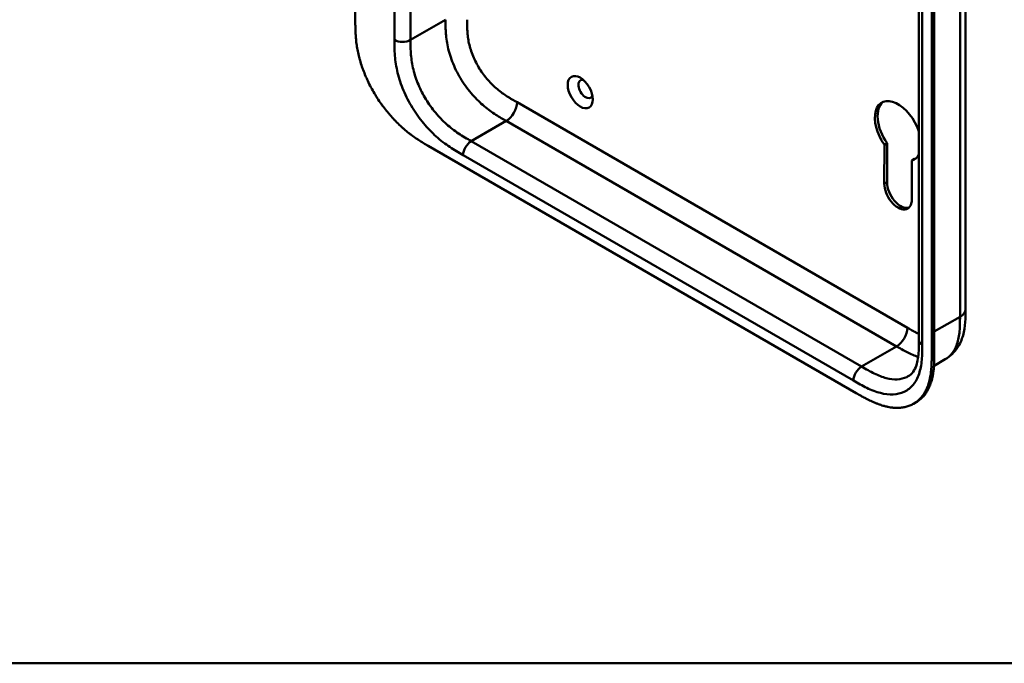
# Model space of a CAD drawing. Header units: millimetres. Extents: x 20 to 833, y 20 to 574.
# Tile 1 of 9: x 123 to 227, y 20 to 88. Entities that reach past the tile are written whole.
import ezdxf

# ---------------------------------------------------------------- set-up
doc = ezdxf.new("R2010")
doc.units = ezdxf.units.MM
doc.header["$LTSCALE"] = 2
for name, color, linetype, lineweight in [('Sichtbare Kanten(DIN)', 7, 'Continuous', 50), ('Sichtbare tangentiale Kanten(DIN)', 7, 'Continuous', 50), ('Skizziergeometrie(DIN)', 7, 'Continuous', 50)]:
    doc.layers.add(name, color=color, linetype=linetype, lineweight=lineweight)

# ---------------------------------------------------------------- blocks, each defined once
blk = doc.blocks.new('Ränder Standardrahmen')
at = {"layer": 'Skizziergeometrie(DIN)', "flags": 128}
blk.add_lwpolyline([(10, 10), (10, 287), (410, 287), (410, 10), (10, 10)], dxfattribs=at)

msp = doc.modelspace()

# ---------------------------------------------------------------- linework, layer by layer
at = {"layer": 'Sichtbare Kanten(DIN)'}
for p, q in [((158.641, 87.489), (158.641, 150.01)), ((217.828, 53.931), (217.828, 115.799)), ((219.17, 52.543), (219.17, 115.064)), ((219.444, 115.223), (219.444, 52.702)), ((214.192, 70.343), (214.197, 74.447)), ((214.197, 74.447), (214.48, 74.61)), ((214.48, 74.61), (214.475, 70.506)), ((166.289, 74.326), (211.239, 48.374)), ((217.065, 72.786), (217.347, 72.949)), ((217.065, 72.786), (217.077, 68.68)), ((222.725, 57.197), (222.725, 57.197)), ((217.828, 53.931), (217.828, 53.931)), ((219.41, 51.234), (220.591, 51.916)), ((217.261, 47.256), (217.535, 47.414))]:
    msp.add_line(p, q, dxfattribs=at)
msp.add_ellipse((182.259, 79.966), major_axis=(-0.93, 1.611), ratio=0.5773503, dxfattribs=at)
for centre, major_axis, start_param, end_param in [((182.824, 80.293), (-0.53, 0.918), 5.8272815, 9.8806818), ((215.634, 75.884), (-1.72, 2.979), 4.3733644, 8.0074616), ((215.917, 76.047), (-1.72, 2.979), 0.0823146, 1.7242763), ((215.634, 75.884), (1.72, -2.979), 6.1264475, 6.6222098), ((215.917, 76.047), (1.72, -2.979), 6.1264475, 6.2008707), ((215.634, 69.508), (1.02, -1.767), 3.9253982, 7.0719811), ((215.917, 69.671), (1.02, -1.767), 3.9253982, 6.1440888)]:
    msp.add_ellipse(centre, major_axis=major_axis, ratio=0.5773503, start_param=start_param, end_param=end_param, dxfattribs=at)
for points, knots in [([(222.725, 119.065), (222.725, 108.179), (222.725, 97.292), (222.725, 76.669), (222.725, 66.933), (222.725, 57.197)], [0, 0, 0, 0, 10, 10, 18.9431405, 18.9431405, 18.9431405, 18.9431405]), ([(158.641, 87.489), (158.641, 87.308), (158.641, 86.943), (158.651, 86.476), (158.673, 85.998), (158.702, 85.606), (158.757, 85.104), (158.818, 84.692), (158.916, 84.167), (159.014, 83.739), (159.161, 83.195), (159.299, 82.754), (159.497, 82.199), (159.675, 81.753), (159.921, 81.196), (160.137, 80.752), (160.429, 80.204), (160.68, 79.771), (161.012, 79.24), (161.292, 78.827), (161.657, 78.325), (161.961, 77.938), (162.353, 77.474), (162.675, 77.119), (163.085, 76.699), (163.419, 76.382), (163.84, 76.01), (164.18, 75.732), (164.605, 75.407), (164.945, 75.165), (165.369, 74.883), (165.79, 74.619), (166.123, 74.422), (166.289, 74.326)], [0.02325842, 0.02325842, 0.02325842, 0.02325842, 0.06395557, 0.10465272, 0.12500129, 0.16569844, 0.18604701, 0.22674416, 0.24709273, 0.28778988, 0.30813845, 0.3488356, 0.36918417, 0.40988132, 0.43022989, 0.47092704, 0.49127561, 0.53197276, 0.55232133, 0.59301848, 0.61336705, 0.6540642, 0.67441277, 0.71510992, 0.73545849, 0.77615564, 0.79650421, 0.83720136, 0.85754993, 0.89824708, 0.91859565, 0.9592928, 0.99998994, 0.99998994, 0.99998994, 0.99998994]), ([(222.725, 57.197), (222.725, 56.294), (222.711, 55.317), (222.327, 53.969), (222.137, 53.531), (221.554, 52.645), (221.107, 52.214), (220.591, 51.916)], [0, 0, 0, 0, 0.8314943, 0.8314943, 1.2497137, 1.2497137, 1.7828669, 1.7828669, 1.7828669, 1.7828669]), ([(216.712, 50.137), (216.901, 50.246), (217.072, 50.398), (217.353, 50.796), (217.469, 51.027), (217.697, 51.712), (217.778, 52.235), (217.827, 53.163), (217.828, 53.544), (217.828, 53.931)], [0, 0, 0, 0, 0.4542191, 0.4542191, 0.8342826, 0.8342826, 1.3971655, 1.3971655, 1.7532148, 1.7532148, 1.7532148, 1.7532148]), ([(211.239, 48.374), (211.408, 48.276), (211.705, 48.105), (212.048, 47.915), (212.306, 47.778), (212.479, 47.689), (212.694, 47.582), (212.867, 47.5), (213.083, 47.403), (213.256, 47.329), (213.514, 47.226), (213.772, 47.133), (214.113, 47.026), (214.367, 46.961), (214.618, 46.908), (214.784, 46.878), (215.03, 46.844), (215.273, 46.822), (215.63, 46.814), (215.938, 46.833), (216.31, 46.891), (216.596, 46.963), (216.938, 47.087), (217.197, 47.213), (217.503, 47.404), (217.731, 47.582), (217.996, 47.838), (218.189, 48.067), (218.385, 48.354), (218.504, 48.559), (218.612, 48.776), (218.679, 48.926), (218.756, 49.12), (218.813, 49.28), (218.877, 49.487), (218.923, 49.657), (218.984, 49.917), (219.036, 50.186), (219.089, 50.555), (219.118, 50.839), (219.139, 51.127), (219.15, 51.32), (219.16, 51.564), (219.164, 51.76), (219.168, 52.005), (219.17, 52.25), (219.17, 52.446), (219.17, 52.543)], [0.00000945, 0.00000945, 0.00000945, 0.00000945, 0.04167564, 0.07292528, 0.08334182, 0.10417491, 0.11459146, 0.13542455, 0.1458411, 0.16667419, 0.17709074, 0.20834038, 0.22917347, 0.26042311, 0.27083965, 0.29167275, 0.30208929, 0.33333893, 0.35417202, 0.39583821, 0.4166713, 0.45833749, 0.47917058, 0.52083676, 0.54166985, 0.58333604, 0.60416913, 0.64583532, 0.66666841, 0.69791805, 0.70833459, 0.72916769, 0.73958423, 0.76041733, 0.77083387, 0.79166696, 0.80208351, 0.83333315, 0.85416624, 0.88541588, 0.89583243, 0.91666552, 0.92708206, 0.94791516, 0.9583317, 0.9791648, 0.99999789, 0.99999789, 0.99999789, 0.99999789]), ([(219.444, 52.702), (219.444, 52.604), (219.444, 52.408), (219.442, 52.163), (219.439, 51.918), (219.434, 51.723), (219.424, 51.479), (219.414, 51.285), (219.392, 50.997), (219.364, 50.714), (219.31, 50.344), (219.259, 50.076), (219.197, 49.815), (219.151, 49.645), (219.087, 49.439), (219.03, 49.278), (218.953, 49.084), (218.886, 48.934), (218.778, 48.718), (218.66, 48.512), (218.464, 48.226), (218.27, 47.996), (218.006, 47.741), (217.778, 47.563), (217.596, 47.449), (217.535, 47.414)], [-0.99999789, -0.99999789, -0.99999789, -0.99999789, -0.9791648, -0.9583317, -0.94791516, -0.92708206, -0.91666552, -0.89583243, -0.88541588, -0.85416624, -0.83333315, -0.80208351, -0.79166696, -0.77083387, -0.76041733, -0.73958423, -0.72916769, -0.70833459, -0.69791805, -0.66666841, -0.64583532, -0.60416913, -0.58333604, -0.54166985, -0.5212127, -0.5212127, -0.5212127, -0.5212127])]:
    msp.add_open_spline(points, degree=3, knots=knots, dxfattribs=at)
at = {"layer": 'Sichtbare tangentiale Kanten(DIN)'}
for p, q in [((162.743, 85.448), (162.743, 147.316)), ((164.44, 147.316), (164.44, 85.448)), ((218.18, 115.309), (218.18, 53.441)), ((164.44, 85.448), (168.117, 87.571)), ((175.623, 78.899), (216.613, 55.233)), ((174.491, 76.939), (170.814, 74.816)), ((174.491, 76.939), (215.482, 53.273)), ((170.814, 74.816), (211.805, 51.15)), ((210.956, 49.68), (169.966, 73.346)), ((214.192, 70.343), (214.475, 70.506)), ((219.444, 54.824), (222.14, 56.381)), ((215.482, 53.273), (211.805, 51.15)), ((219.17, 52.543), (219.444, 52.702))]:
    msp.add_line(p, q, dxfattribs=at)
for points, degree in [([(222.14, 56.381), (222.14, 87.315), (222.14, 118.249)], 2), ([(162.743, 85.448), (163.211, 85.177), (163.971, 85.177), (164.44, 85.448)], 3), ([(175.623, 78.899), (175.623, 78.177), (175.116, 77.3), (174.491, 76.939)], 3), ([(170.814, 74.816), (170.346, 74.545), (169.966, 73.887), (169.966, 73.346)], 3), ([(222.14, 56.381), (222.53, 56.606), (222.725, 56.902), (222.725, 57.197)], 3), ([(216.613, 55.233), (216.613, 54.511), (216.107, 53.634), (215.482, 53.273)], 3), ([(217.828, 53.931), (217.828, 53.754), (217.945, 53.577), (218.18, 53.441)], 3), ([(211.805, 51.15), (211.336, 50.88), (210.956, 50.222), (210.956, 49.68)], 3)]:
    msp.add_open_spline(points, degree=degree, dxfattribs=at)
for points, knots in [([(168.117, 87.571), (168.117, 87.375), (168.117, 87.172), (168.123, 86.741), (168.13, 86.512), (168.159, 86.034), (168.182, 85.783), (168.251, 85.261), (168.298, 84.989), (168.42, 84.427), (168.497, 84.136), (168.681, 83.547), (168.79, 83.248), (169.035, 82.654), (169.173, 82.359), (169.473, 81.779), (169.636, 81.495), (169.98, 80.946), (170.162, 80.681), (170.54, 80.174), (170.736, 79.931), (171.14, 79.471), (171.346, 79.253), (171.764, 78.847), (171.974, 78.658), (172.389, 78.311), (172.594, 78.152), (172.997, 77.86), (173.195, 77.726), (173.582, 77.476), (173.771, 77.361), (174.138, 77.143), (174.315, 77.04), (174.491, 76.939)], [0, 0, 0, 0, 0.1831961, 0.1831961, 0.3786668, 0.3786668, 0.5871986, 0.5871986, 0.8091497, 0.8091497, 1.0441195, 1.0441195, 1.2905727, 1.2905727, 1.5455716, 1.5455716, 1.8048475, 1.8048475, 2.0633633, 2.0633633, 2.3162238, 2.3162238, 2.5595182, 2.5595182, 2.7907361, 2.7907361, 3.0087154, 3.0087154, 3.2133189, 3.2133189, 3.4050615, 3.4050615, 3.5848282, 3.5848282, 3.5848282, 3.5848282]), ([(170.379, 87.571), (170.379, 87.494), (170.379, 87.417), (170.379, 87.34), (170.38, 87.293), (170.38, 87.246), (170.38, 87.199), (170.38, 87.175), (170.38, 87.152), (170.381, 87.128), (170.381, 87.081), (170.382, 87.034), (170.382, 86.986), (170.383, 86.961), (170.383, 86.936), (170.384, 86.911), (170.384, 86.886), (170.385, 86.861), (170.385, 86.835), (170.386, 86.785), (170.388, 86.734), (170.39, 86.682), (170.393, 86.579), (170.398, 86.48), (170.404, 86.377), (170.404, 86.375), (170.404, 86.372), (170.405, 86.37), (170.417, 86.161), (170.436, 85.958), (170.463, 85.749), (170.464, 85.746), (170.464, 85.743), (170.465, 85.74), (170.492, 85.53), (170.529, 85.317), (170.576, 85.101), (170.576, 85.1), (170.576, 85.098), (170.577, 85.097), (170.625, 84.877), (170.684, 84.652), (170.754, 84.429), (170.824, 84.204), (170.907, 83.975), (171, 83.75), (171.094, 83.524), (171.2, 83.297), (171.314, 83.076), (171.429, 82.854), (171.554, 82.635), (171.687, 82.423), (171.819, 82.212), (171.96, 82.005), (172.108, 81.808), (172.255, 81.61), (172.409, 81.42), (172.567, 81.24), (172.725, 81.059), (172.889, 80.887), (173.055, 80.725), (173.056, 80.724), (173.057, 80.723), (173.058, 80.722), (173.222, 80.563), (173.391, 80.411), (173.56, 80.27), (173.562, 80.268), (173.563, 80.267), (173.565, 80.266), (173.732, 80.127), (173.899, 79.997), (174.069, 79.874), (174.071, 79.872), (174.074, 79.87), (174.077, 79.868), (174.244, 79.746), (174.411, 79.633), (174.585, 79.521), (174.587, 79.52), (174.589, 79.518), (174.592, 79.517), (174.678, 79.461), (174.761, 79.409), (174.846, 79.357), (174.934, 79.303), (175.021, 79.25), (175.108, 79.198), (175.28, 79.096), (175.452, 78.997), (175.623, 78.899)], [0, 0, 0, 0, 0.0706021, 0.0706021, 0.0706021, 0.1137345, 0.1137345, 0.1137345, 0.1353008, 0.1353008, 0.1353008, 0.1784332, 0.1784332, 0.1784332, 0.2012935, 0.2012935, 0.2012935, 0.2241537, 0.2241537, 0.2241537, 0.2698741, 0.2698741, 0.2698741, 0.3591194, 0.3591194, 0.3591194, 0.3613149, 0.3613149, 0.3613149, 0.5416681, 0.5416681, 0.5416681, 0.544386, 0.544386, 0.544386, 0.7261845, 0.7261845, 0.7261845, 0.7275109, 0.7275109, 0.7275109, 0.9125996, 0.9125996, 0.9125996, 1.0994646, 1.0994646, 1.0994646, 1.2874424, 1.2874424, 1.2874424, 1.4758528, 1.4758528, 1.4758528, 1.6636517, 1.6636517, 1.6636517, 1.8511233, 1.8511233, 1.8511233, 2.0385317, 2.0385317, 2.0385317, 2.0396163, 2.0396163, 2.0396163, 2.2247423, 2.2247423, 2.2247423, 2.2263922, 2.2263922, 2.2263922, 2.408543, 2.408543, 2.408543, 2.4113526, 2.4113526, 2.4113526, 2.5914161, 2.5914161, 2.5914161, 2.5935787, 2.5935787, 2.5935787, 2.6828378, 2.6828378, 2.6828378, 2.7746209, 2.7746209, 2.7746209, 2.9561272, 2.9561272, 2.9561272, 2.9561272]), ([(169.966, 73.346), (169.738, 73.478), (169.272, 73.747), (168.558, 74.196), (167.845, 74.708), (166.907, 75.486), (165.782, 76.65), (164.596, 78.305), (163.653, 80.133), (163.134, 81.697), (162.888, 82.913), (162.783, 83.798), (162.743, 84.649), (162.743, 85.187), (162.743, 85.448)], [0, 0, 0, 0, 0.2435028, 0.4870041, 0.7305055, 0.9740068, 1.4610095, 1.9480122, 2.4350149, 2.9220176, 3.1655189, 3.4090202, 3.6525216, 3.8960229, 3.8960229, 3.8960229, 3.8960229]), ([(164.44, 85.448), (164.44, 85.187), (164.44, 84.669), (164.477, 83.895), (164.57, 83.117), (164.782, 82.071), (165.223, 80.745), (166.023, 79.191), (167.037, 77.776), (168.008, 76.77), (168.833, 76.085), (169.474, 75.625), (170.135, 75.209), (170.587, 74.948), (170.814, 74.816)], [0, 0, 0, 0, 0.2435013, 0.4870027, 0.730504, 0.9740054, 1.4610081, 1.9480107, 2.4350134, 2.9220161, 3.1655175, 3.4090188, 3.6525201, 3.8960223, 3.8960223, 3.8960223, 3.8960223]), ([(220.591, 51.916), (220.683, 51.969), (220.772, 52.029), (220.857, 52.094), (221.014, 52.215), (221.157, 52.356), (221.286, 52.515), (221.415, 52.675), (221.529, 52.853), (221.627, 53.048), (221.724, 53.242), (221.807, 53.451), (221.873, 53.672), (221.94, 53.892), (221.99, 54.119), (222.029, 54.356), (222.066, 54.584), (222.091, 54.82), (222.108, 55.064), (222.124, 55.289), (222.132, 55.52), (222.136, 55.754), (222.14, 55.964), (222.14, 56.175), (222.14, 56.381)], [1.9227952, 1.9227952, 1.9227952, 1.9227952, 2.0593731, 2.0593731, 2.0593731, 2.3134297, 2.3134297, 2.3134297, 2.5682979, 2.5682979, 2.5682979, 2.8218991, 2.8218991, 2.8218991, 3.0746122, 3.0746122, 3.0746122, 3.3175525, 3.3175525, 3.3175525, 3.5408138, 3.5408138, 3.5408138, 3.7412926, 3.7412926, 3.7412926, 3.7412926]), ([(216.613, 55.233), (216.66, 55.206), (216.706, 55.179), (216.752, 55.152), (216.877, 55.08), (217.003, 55.009), (217.128, 54.938), (217.171, 54.914), (217.214, 54.89), (217.257, 54.867), (217.279, 54.855), (217.3, 54.843), (217.322, 54.831), (217.343, 54.819), (217.365, 54.808), (217.387, 54.796), (217.475, 54.748), (217.558, 54.704), (217.645, 54.66), (217.647, 54.659), (217.649, 54.658), (217.651, 54.657), (217.711, 54.626), (217.77, 54.597), (217.828, 54.569)], [0, 0, 0, 0, 0.04906706, 0.04906706, 0.04906706, 0.18187248, 0.18187248, 0.18187248, 0.22758223, 0.22758223, 0.22758223, 0.25043765, 0.25043765, 0.25043765, 0.27329306, 0.27329306, 0.27329306, 0.36255255, 0.36255255, 0.36255255, 0.36471473, 0.36471473, 0.36471473, 0.42659467, 0.42659467, 0.42659467, 0.42659467]), ([(218.18, 53.441), (218.18, 53.18), (218.18, 52.642), (218.14, 51.838), (218.034, 51.075), (217.789, 50.142), (217.269, 49.178), (216.326, 48.438), (215.141, 48.152), (214.015, 48.288), (213.077, 48.594), (212.364, 48.905), (211.65, 49.28), (211.184, 49.549), (210.956, 49.68)], [18.388359, 18.388359, 18.388359, 18.388359, 18.6318621, 18.8753634, 19.1188646, 19.3623659, 19.8493685, 20.336371, 20.8233735, 21.3103761, 21.5538774, 21.7973786, 22.0408799, 22.2843826, 22.2843826, 22.2843826, 22.2843826]), ([(215.482, 53.273), (215.658, 53.171), (215.835, 53.069), (216.202, 52.863), (216.391, 52.761), (216.778, 52.563), (216.976, 52.469), (217.367, 52.301), (217.56, 52.227), (217.75, 52.165)], [0, 0, 0, 0, 0.17976662, 0.17976662, 0.3715093, 0.3715093, 0.5761128, 0.5761128, 0.78097548, 0.78097548, 0.78097548, 0.78097548]), ([(211.805, 51.15), (212.033, 51.019), (212.484, 50.758), (213.145, 50.412), (213.786, 50.132), (214.611, 49.864), (215.583, 49.748), (216.316, 49.925), (216.663, 50.109), (216.712, 50.137)], [18.3883596, 18.3883596, 18.3883596, 18.3883596, 18.6318617, 18.875363, 19.1188643, 19.3623656, 19.8493681, 20.3363707, 20.4193026, 20.4193026, 20.4193026, 20.4193026])]:
    msp.add_open_spline(points, degree=3, knots=knots, dxfattribs=at)

# ---------------------------------------------------------------- block references
at = {"xscale": 2, "yscale": 2, "zscale": 2}
msp.add_blockref('Ränder Standardrahmen', (0, 0), dxfattribs=at)

doc.saveas('drawing.dxf')
